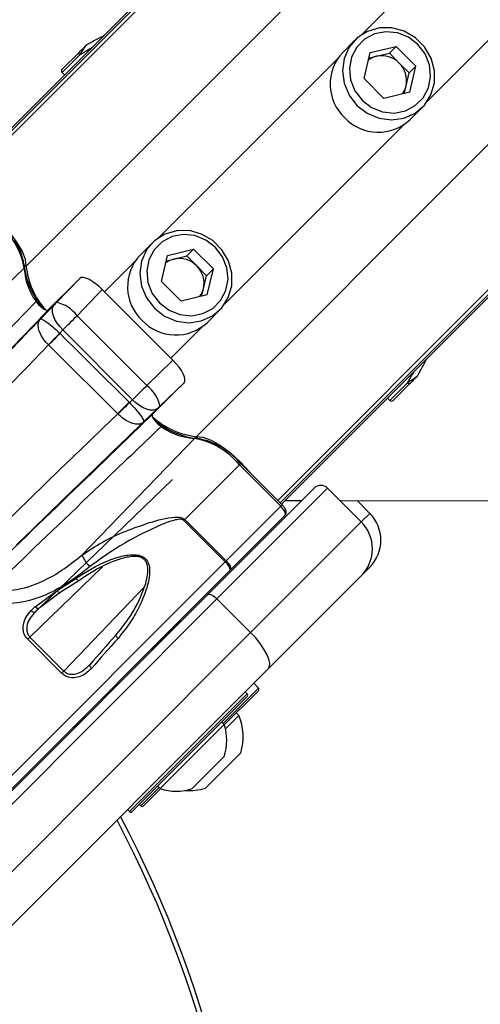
# Paper-space layout 'Wall Base Bracket' of a CAD drawing. Header units: millimetres. Extents: x 61326 to 443956, y 32752 to 406945.
# Tile 36 of 73: x 95496 to 97918, y 244780 to 249951. Entities that reach past the tile are written whole.
import ezdxf

# ---------------------------------------------------------------- set-up
doc = ezdxf.new("R2010")
doc.units = ezdxf.units.MM
doc.layers.add('COMPONENT_GEOMETRY', color=7, linetype='Continuous')
doc.styles.add('SLDTEXTSTYLE1', font='TXT', dxfattribs={"width": 0.75})
doc.dimstyles.new('SLDDIMSTYLE0', dxfattribs={"dimtxt": 2500, "dimasz": 165.1, "dimexe": 0, "dimexo": 0.0625, "dimgap": 625, "dimtad": 0, "dimtih": 1, "dimtoh": 1, "dimdec": 0, "dimlfac": 0.02, "dimrnd": 1e-09, "dimzin": 12, "dimdsep": 46, "dimtxsty": 'SLDTEXTSTYLE1', "dimsah": 1, "dimcen": 0.09, "dimadec": 0, "dimazin": 3, "dimtfac": 1, "dimtdec": 0, "dimtofl": 0, "dimtmove": 0, "dimatfit": 3, "dimfxl": 1, "dimfrac": 2, "dimtolj": 1, "dimtzin": 12, "dimarcsym": 0})

# ---------------------------------------------------------------- blocks, each defined once
blk = doc.blocks.new('_D_23')
at = {"layer": 'COMPONENT_GEOMETRY', "color": 7, "ltscale": 50}
for p, q in [((240160.5, 319828.1), (240160.5, 204975.3)), ((84224.7, 236918.1), (84224.7, 204975.3)), ((84224.7, 205134.1), (158498.2, 205134.1)), ((240160.5, 205134.1), (165887, 205134.1))]:
    blk.add_line(p, q, dxfattribs=at)
for points in [[(84224.7, 205134.1), (84389.8, 205108.7), (84389.8, 205159.5)], [(240160.5, 205134.1), (239995.4, 205159.5), (239995.4, 205108.7)]]:
    blk.add_solid(points, dxfattribs=at)
at = {"layer": 'COMPONENT_GEOMETRY', "color": 7, "ltscale": 50, "insert": (158498.2, 206372.4), "char_height": 2500, "attachment_point": 1, "style": 'SLDTEXTSTYLE1'}
blk.add_mtext('3119', dxfattribs=at)

psp = doc.layouts.new('Wall Base Bracket')

# ---------------------------------------------------------------- linework, layer by layer
at = {"color": 8, "linetype": 'Continuous', "lineweight": 25, "ltscale": 50}
for p, q in [((95194.28, 249084.26), (129929.16, 283819.15)), ((95530.42, 248656.83), (130361.28, 283487.7)), ((96424.92, 247762.33), (131255.73, 282593.14)), ((96852.35, 247426.19), (131617.18, 282191.02)), ((95181.68, 249096.86), (124053.35, 277968.54)), ((96864.95, 247413.58), (125756.2, 276304.83)), ((97290.4, 249870.47), (122286.99, 274867.05)), ((97638.56, 249522.31), (122635.14, 274518.89)), ((95719.61, 249673.64), (95812.74, 249766.76)), ((96225.57, 248805.64), (97167.98, 249748.05)), ((96573.73, 248457.48), (97516.14, 249399.89)), ((95942.3, 248522.37), (96103.15, 248683.22)), ((96290.46, 248174.21), (96451.31, 248335.06)), ((97441.73, 247951.52), (97534.85, 248044.65)), ((96651.17, 247612.97), (96658.37, 247620.17)), ((96868.18, 247395.96), (96875.38, 247403.16)), ((97291.67, 247313.87), (97336.27, 247358.47)), ((95354.3, 245882.08), (96576.2, 247103.98)), ((95932.46, 247077.22), (95549.99, 246708.58)), ((95728.36, 246530.22), (96151.17, 246970.08)), ((95576.98, 246839.38), (95598.37, 246859.99)), ((96565.11, 246254.97), (96749.28, 246439.14)), ((96749.28, 246439.14), (96751.14, 246441)), ((96073.68, 245791.82), (96692.39, 246410.54)), ((96132.42, 245822.28), (96229.24, 245919.1))]:
    psp.add_line(p, q, dxfattribs=at)
at = {"color": 7, "linetype": 'Continuous', "lineweight": 25, "ltscale": 50}
for p, q in [((95174.79, 249103.75), (123658.91, 277587.87)), ((96871.84, 247406.7), (102453.54, 252988.39)), ((97258.75, 249844.21), (97194.24, 249779.71)), ((97338.92, 249778.38), (97475.39, 249811.08)), ((97439.55, 249775.24), (97475.39, 249811.08)), ((97579.17, 249707.3), (97475.39, 249811.08)), ((95808.21, 249779.61), (95719.77, 249691.16)), ((97306.22, 249641.9), (97338.92, 249778.38)), ((97331.99, 249749.47), (97371.32, 249758.89)), ((97371.32, 249758.89), (97439.55, 249775.24)), ((97491.44, 249723.35), (97439.55, 249775.24)), ((97543.33, 249671.46), (97491.44, 249723.35)), ((97543.33, 249671.46), (97579.17, 249707.3)), ((97546.47, 249570.83), (97579.17, 249707.3)), ((95719.61, 249673.64), (95731.92, 249660.89)), ((97306.22, 249641.9), (97409.99, 249538.13)), ((97526.98, 249603.22), (97543.33, 249671.46)), ((97517.56, 249563.9), (97526.98, 249603.22)), ((97546.47, 249570.83), (97409.99, 249538.13)), ((97547.8, 249426.15), (97612.3, 249490.66)), ((96193.92, 248779.38), (96129.41, 248714.88)), ((96241.39, 248577.07), (96274.09, 248713.55)), ((96274.09, 248713.55), (96410.56, 248746.25)), ((96306.49, 248694.06), (96374.72, 248710.41)), ((96374.72, 248710.41), (96410.56, 248746.25)), ((96426.61, 248658.52), (96374.72, 248710.41)), ((96514.34, 248642.47), (96410.56, 248746.25)), ((96267.16, 248684.64), (96306.49, 248694.06)), ((96478.5, 248606.63), (96426.61, 248658.52)), ((94907.48, 248055.78), (95520.06, 248646.84)), ((96462.15, 248538.39), (96478.5, 248606.63)), ((96478.5, 248606.63), (96514.34, 248642.47)), ((96481.64, 248506), (96514.34, 248642.47)), ((95792.52, 248572.44), (95646.64, 248426.55)), ((95690.19, 248465.69), (95812.28, 248592.18)), ((95812.28, 248592.18), (95791.02, 248570.88)), ((96241.39, 248577.07), (96345.16, 248473.3)), ((95930.57, 248534.1), (95797.95, 248396.7)), ((95930.57, 248534.1), (96302.19, 248162.48)), ((96481.64, 248506), (96345.16, 248473.3)), ((96452.73, 248499.07), (96462.15, 248538.39)), ((95605.33, 248378.49), (95677.89, 248453.01)), ((95797.95, 248396.7), (96164.8, 248029.86)), ((96482.97, 248361.32), (96547.47, 248425.83)), ((95723.2, 248321.56), (95706.87, 248304.79)), ((95706.87, 248304.79), (95708.31, 248303.37)), ((96089.65, 247955.11), (95723.2, 248321.56)), ((95648.1, 248242.72), (95647.39, 248243.43)), ((96164.8, 248029.86), (96302.19, 248162.48)), ((97588.24, 248082.27), (97592.66, 248090.19)), ((96360.28, 248044.19), (96233.78, 247922.1)), ((96360.28, 248044.19), (96339.2, 248023.15)), ((97547.7, 248040.12), (97459.25, 247951.67)), ((96340.74, 248024.64), (96194.64, 247878.54)), ((96071.8, 247942.32), (96074.11, 247939.98)), ((96074.11, 247939.98), (96089.65, 247955.11)), ((97428.98, 247963.83), (97441.73, 247951.52)), ((96012.66, 247880.4), (96011.49, 247881.56)), ((96221.1, 247909.8), (96147.71, 247838.34)), ((95823.87, 247139.39), (96414.93, 247751.97)), ((96875.38, 247403.16), (96658.37, 247620.17)), ((96363.81, 247325.61), (96651.17, 247612.97)), ((96868.18, 247395.96), (96651.17, 247612.97)), ((95597.53, 246859.37), (96299.13, 247535.41)), ((96485.86, 246932.33), (97044.18, 247490.64)), ((97114.89, 247490.64), (96533.31, 246909.07)), ((97114.89, 247490.64), (97291.67, 247313.87)), ((96890.74, 247425.59), (96979.08, 247425.55)), ((97269.33, 247425.41), (97336.27, 247358.47)), ((96580.82, 247108.6), (96868.18, 247395.96)), ((96363.81, 247325.61), (96359.19, 247320.99)), ((96576.2, 247103.98), (96359.19, 247320.99)), ((96363.81, 247325.61), (96580.82, 247108.6)), ((96891.76, 247348.83), (96604.81, 247061.88)), ((96710.09, 246732.29), (97291.67, 247313.87)), ((96576.2, 247103.98), (96580.82, 247108.6)), ((96603.27, 247060.34), (95425.01, 245882.08)), ((96604.81, 247061.88), (96603.27, 247060.34)), ((97336.27, 247075.63), (97291.67, 247031.02)), ((95693.78, 246953.45), (95791.71, 247016.94)), ((95806.8, 247004.72), (95708.71, 246942.4)), ((97291.67, 247031.02), (96803.14, 246542.5)), ((95578.12, 246868.24), (95693.78, 246953.45)), ((95708.71, 246942.4), (95597.53, 246859.37)), ((94986.51, 245432.97), (96485.86, 246932.33)), ((96533.31, 246909.07), (95033.96, 245409.71)), ((96533.31, 246909.07), (96710.09, 246732.29)), ((96192.12, 246645.65), (96334.19, 246787.72)), ((95210.73, 245232.93), (96710.09, 246732.29)), ((95538.43, 246697.03), (95549.99, 246708.58)), ((95716.8, 246518.66), (95538.43, 246697.03)), ((95549.99, 246708.58), (95728.36, 246530.22)), ((96240.26, 246686.72), (96236.72, 246690.26)), ((96240.26, 246686.72), (96236.72, 246690.26)), ((96195.65, 246642.12), (96190.35, 246647.42)), ((96195.65, 246642.12), (96190.35, 246647.42)), ((96803.14, 246542.5), (95303.79, 245043.14)), ((95728.36, 246530.22), (95716.8, 246518.66)), ((96749.33, 246425.04), (96571.83, 246247.55)), ((96751.14, 246441), (96726.39, 246465.75)), ((96751.14, 246426.86), (96749.33, 246425.04)), ((96692.39, 246396.4), (96087.82, 245791.82)), ((96692.39, 246410.54), (96681.79, 246421.14)), ((95785.71, 246239.24), (95838.56, 246292.1)), ((95836.79, 246293.87), (95842.1, 246288.56)), ((95836.79, 246293.87), (95842.1, 246288.56)), ((96647.91, 246296.75), (96577.74, 246226.59)), ((96647.91, 246296.75), (96634.47, 246310.19)), ((96571.48, 246248.61), (96235.6, 245912.73)), ((96571.48, 246248.61), (96558.04, 246262.05)), ((96571.3, 246080.85), (96403.36, 245912.91)), ((96658.34, 246100.71), (96472.72, 245915.09)), ((96236.67, 245912.38), (96146.57, 245822.28)), ((96222.17, 245926.17), (96235.6, 245912.73)), ((96125.35, 245829.36), (96132.42, 245822.28)), ((96063.07, 245802.43), (96073.68, 245791.82))]:
    psp.add_line(p, q, dxfattribs=at)
at = {"color": 7, "linetype": 'Continuous', "lineweight": 25, "ltscale": 50, "flags": 128}
for points in [[(97269.15, 249501.05), (97323.01, 249459.53), (97385.22, 249433.43), (97451.16, 249424.68), (97515.94, 249433.93), (97574.75, 249460.5), (97623.24, 249502.42), (97657.81, 249556.58), (97675.89, 249618.96), (97676.15, 249684.94), (97658.56, 249749.61), (97624.43, 249808.19), (97576.28, 249856.34), (97517.7, 249890.47), (97453.03, 249908.06), (97387.05, 249907.8), (97324.67, 249889.72), (97270.52, 249855.15), (97228.6, 249806.66), (97202.02, 249747.85), (97192.77, 249683.07), (97201.52, 249617.13), (97227.62, 249554.92), (97269.15, 249501.05)], [(97296.28, 249528.19), (97346.04, 249490.29), (97403.63, 249467.33), (97464.38, 249461.15), (97523.38, 249472.27), (97575.84, 249499.79), (97617.51, 249541.46), (97645.02, 249593.92), (97656.14, 249652.92), (97649.97, 249713.67), (97627, 249771.26), (97589.11, 249821.02), (97539.35, 249858.91), (97481.76, 249881.88), (97421.01, 249888.05), (97362.01, 249876.93), (97309.55, 249849.42), (97267.88, 249807.75), (97240.37, 249755.28), (97229.25, 249696.29), (97235.42, 249635.53), (97258.38, 249577.95), (97296.28, 249528.19)], [(95812.74, 249766.76), (95811.13, 249768.55), (95809.74, 249770.43), (95808.63, 249772.32), (95807.83, 249774.15), (95807.38, 249775.86), (95807.3, 249777.37), (95807.58, 249778.64), (95808.21, 249779.61)], [(95530.42, 248656.83), (95527.07, 248691.14), (95510.64, 248734.3), (95482.21, 248783.52), (95443.62, 248835.59), (95397.37, 248887.15), (95346.46, 248934.84), (95329.95, 248948.59)], [(96204.32, 248436.22), (96258.18, 248394.7), (96320.39, 248368.6), (96386.33, 248359.85), (96451.11, 248369.1), (96509.92, 248395.67), (96558.41, 248437.59), (96592.98, 248491.75), (96611.07, 248554.13), (96611.32, 248620.11), (96593.73, 248684.78), (96559.6, 248743.36), (96511.45, 248791.51), (96452.87, 248825.64), (96388.2, 248843.23), (96322.22, 248842.97), (96259.84, 248824.89), (96205.69, 248790.32), (96163.77, 248741.83), (96137.19, 248683.02), (96127.94, 248618.24), (96136.69, 248552.3), (96162.79, 248490.09), (96204.32, 248436.22)], [(96231.45, 248463.36), (96281.21, 248425.46), (96338.8, 248402.5), (96399.55, 248396.32), (96458.55, 248407.44), (96511.01, 248434.96), (96552.68, 248476.63), (96580.19, 248529.09), (96591.31, 248588.09), (96585.14, 248648.84), (96562.17, 248706.43), (96524.28, 248756.19), (96474.52, 248794.08), (96416.93, 248817.05), (96356.18, 248823.22), (96297.18, 248812.1), (96244.72, 248784.59), (96203.05, 248742.92), (96175.54, 248690.46), (96164.42, 248631.46), (96170.59, 248570.7), (96193.55, 248513.12), (96231.45, 248463.36)], [(95723.2, 248321.56), (95706.77, 248339.33), (95692.65, 248358.12), (95681.36, 248377.2), (95673.34, 248395.87), (95668.88, 248413.41), (95668.16, 248429.16), (95671.2, 248442.53), (95677.89, 248453.01)], [(95706.87, 248304.79), (95700.06, 248297.73), (95692.97, 248290.38), (95685.63, 248282.79), (95678.11, 248275.03), (95670.46, 248267.15), (95662.76, 248259.22), (95655.04, 248251.29), (95647.39, 248243.43)], [(95708.31, 248303.37), (95701.41, 248296.41), (95694.21, 248289.16), (95686.78, 248281.66), (95679.16, 248273.99), (95671.43, 248266.2), (95663.63, 248258.35), (95655.84, 248250.5), (95648.1, 248242.72)], [(97534.85, 248044.65), (97536.65, 248043.04), (97538.52, 248041.65), (97540.41, 248040.54), (97542.25, 248039.74), (97543.95, 248039.29), (97545.46, 248039.21), (97546.73, 248039.49), (97547.7, 248040.12)], [(96340.74, 248024.64), (96340.55, 248024.46), (96340.36, 248024.27), (96340.16, 248024.08), (96339.97, 248023.9), (96339.78, 248023.71), (96339.58, 248023.52), (96339.39, 248023.34), (96339.2, 248023.15)], [(96071.8, 247942.32), (96064.89, 247935.34), (96057.68, 247928.07), (96050.23, 247920.57), (96042.6, 247912.88), (96034.85, 247905.07), (96027.04, 247897.21), (96019.23, 247889.35), (96011.49, 247881.56)], [(96074.11, 247939.98), (96067.05, 247933.16), (96059.68, 247926.05), (96052.08, 247918.7), (96044.3, 247911.17), (96036.41, 247903.51), (96028.46, 247895.79), (96020.53, 247888.07), (96012.66, 247880.4)], [(96221.1, 247909.8), (96210.62, 247903.11), (96197.25, 247900.07), (96181.5, 247900.79), (96163.96, 247905.25), (96145.29, 247913.27), (96126.21, 247924.56), (96107.43, 247938.68), (96089.65, 247955.11)], [(95398.44, 247289.32), (95475.46, 247363.77), (95552.4, 247438.12), (95629.24, 247512.37), (95705.96, 247586.49), (95782.56, 247660.49), (95859.03, 247734.34), (95935.34, 247808.03), (96011.49, 247881.56)], [(96147.71, 247838.34), (96064.72, 247758.22), (95981.52, 247677.88), (95898.12, 247597.34), (95814.55, 247516.61), (95730.82, 247435.72), (95646.95, 247354.69), (95562.96, 247273.51), (95478.86, 247192.23)], [(96424.92, 247762.33), (96459.23, 247758.98), (96502.39, 247742.55), (96551.61, 247714.12), (96603.68, 247675.53), (96655.24, 247629.28), (96702.93, 247578.37), (96716.68, 247561.86)], [(97180.08, 247425.45), (98401.72, 247424.89), (100543.34, 247423.91), (102684.97, 247422.92), (104826.6, 247421.92), (106968.22, 247420.92), (109109.85, 247419.92), (111251.48, 247418.91), (113393.1, 247417.89), (115534.73, 247416.87), (117676.36, 247415.84), (119817.98, 247414.81), (121959.61, 247413.77), (124101.23, 247412.73), (126242.86, 247411.68), (128384.49, 247410.62), (130526.11, 247409.56), (132667.74, 247408.49)], [(96580.82, 247108.6), (96587.5, 247101.48), (96593.48, 247094.2), (96598.54, 247087.04), (96602.49, 247080.27), (96605.16, 247074.15), (96606.47, 247068.92), (96606.35, 247064.78), (96604.81, 247061.88)], [(95806.8, 247004.72), (95806.43, 247003.71), (95805.46, 247003.5), (95803.96, 247004.1), (95802, 247005.48), (95799.67, 247007.57), (95797.1, 247010.27), (95794.4, 247013.45), (95791.71, 247016.94)], [(95693.78, 246953.45), (95696.24, 246949.55), (95698.8, 246946.09), (95701.31, 246943.26), (95703.62, 246941.22), (95705.61, 246940.08), (95707.18, 246939.89), (95708.23, 246940.69), (95708.71, 246942.4)], [(96485.86, 246932.33), (96488.9, 246934.01), (96493.18, 246934.27), (96498.54, 246933.09), (96504.77, 246930.52), (96511.63, 246926.67), (96518.86, 246921.68), (96526.18, 246915.73), (96533.31, 246909.07)], [(95557.27, 246847.96), (95560.09, 246845.3), (95563.02, 246842.96), (95565.95, 246841.03), (95568.77, 246839.58), (95571.38, 246838.66), (95573.67, 246838.32), (95575.56, 246838.56), (95576.98, 246839.38)], [(95578.12, 246868.24), (95580.93, 246865.57), (95583.84, 246863.22), (95586.75, 246861.26), (95589.53, 246859.77), (95592.09, 246858.81), (95594.33, 246858.42), (95596.17, 246858.61), (95597.53, 246859.37)], [(96002.33, 246718.86), (96001.77, 246717.99), (96001.83, 246716.61), (96002.51, 246714.76), (96003.78, 246712.53), (96005.59, 246710.01), (96007.86, 246707.29), (96010.51, 246704.5), (96013.42, 246701.74)], [(96803.14, 246542.5), (96809.86, 246554.65), (96810.89, 246571.77), (96806.18, 246593.2), (96795.92, 246618.12), (96780.51, 246645.57), (96760.53, 246674.49), (96736.75, 246703.77), (96710.09, 246732.29)], [(95864.82, 246563.48), (95863.86, 246562.17), (95863.53, 246560.37), (95863.85, 246558.15), (95864.8, 246555.6), (95866.34, 246552.81), (95868.41, 246549.92), (95870.92, 246547.02), (95873.79, 246544.24)]]:
    psp.add_lwpolyline(points, dxfattribs=at)
at = {"color": 7, "linetype": 'Continuous', "lineweight": 25, "ltscale": 2500}
for centre, radius, start, end in [((95850.09, 249811.93), 6.76, 111.95052, 134.82742), ((97370.88, 249613.32), 242.66, 136.7123, 226.75864), ((97397.92, 249647.01), 115, 103.3776, 126.44705), ((97399.49, 249633.34), 128.68, 44.39045, 102.64845), ((95728.6, 249682.32), 12.5, 135, 224), ((97401.43, 249631.4), 128.68, 347.35155, 45.60955), ((97415.11, 249629.83), 115, 323.55295, 346.6224), ((97381.41, 249602.79), 242.66, 223.24136, 313.2877), ((95133, 248578.12), 393.11, 10.06753, 50.87526), ((95153.12, 248601.34), 371.65, 10.06721, 50.87551), ((96306.05, 248548.49), 242.66, 136.7123, 226.75864), ((95511.12, 248656.13), 12.9, 313.8727, 52.09162), ((95934.81, 248709.02), 417.96, 185.86564, 221.94613), ((95932.77, 248698.42), 404.5, 185.90242, 222.16503), ((96333.09, 248582.18), 115, 103.3776, 126.44705), ((96334.66, 248568.51), 128.68, 44.39045, 102.64845), ((96336.6, 248566.57), 128.68, 347.35155, 45.60955), ((96350.28, 248565), 115, 323.55295, 346.6224), ((95654.31, 248290.99), 178.35, 36.35141, 78.39419), ((96316.58, 248537.96), 242.66, 223.24136, 313.2877), ((97580.02, 248082), 6.76, 315.17258, 338.04948), ((96059.08, 247886.22), 178.35, 11.60581, 53.64859), ((97450.41, 247960.51), 12.5, 226, 315), ((96466.57, 248164.89), 404.71, 227.81169, 264.09352), ((96476.38, 248163.71), 414.88, 228.39769, 264.19205), ((96424.22, 247743.03), 12.9, 37.90838, 136.1273), ((96346.21, 247364.91), 393.11, 39.12474, 79.93247), ((96369.43, 247385.03), 371.65, 39.12449, 79.93279), ((97079.53, 247455.29), 50, 45, 135), ((97194.85, 247217.05), 200, 315, 45), ((97150.25, 247172.45), 200, 315, 45), ((96036.45, 247231.91), 231.83, 203.52009, 221.91758), ((96540.61, 247051.69), 63.25, 7.8628, 55.7643), ((96316.51, 246805.4), 25, 315, 340.84193), ((96744.07, 246433.93), 10, 315, 45), ((96685.32, 246403.47), 10, 315, 45), ((96388.76, 246184.67), 282.35, 342.70087, 23.38979), ((95768.03, 246256.92), 25, 289.15807, 315), ((96319.22, 246165), 265.76, 341.54087, 18.33838), ((96319.22, 246165), 265.76, 251.66162, 288.45913), ((96388.76, 246184.67), 282.35, 265.25951, 287.29913), ((96139.5, 245829.36), 10, 225, 315), ((90724.72, 242956.63), 6000, 270, 27.917403), ((96080.75, 245798.89), 10, 225, 315)]:
    psp.add_arc(centre, radius, start, end, dxfattribs=at)
at = {"color": 8, "linetype": 'Continuous', "lineweight": 25, "ltscale": 2500}
for centre, radius, start, end in [((95856.78, 248666.9), 337.32, 183.40936, 220.27236), ((96440.6, 248099.71), 348.68, 231.52403, 265.77823), ((90724.72, 242956.63), 5975, 270, 27.843717)]:
    psp.add_arc(centre, radius, start, end, dxfattribs=at)
at = {"color": 7, "linetype": 'Continuous', "lineweight": 25, "ltscale": 2500}
for centre, major_axis, ratio, start_param, end_param in [((95900.62, 248503.72), (-88.32, 88.49), 0.3411976, 4.7151604, 6.2838156), ((94495.07, 247295.25), (5652.58, 5842.61), 0.0056067, 4.9379148, 4.9381879), ((95686.57, 248462.15), (17.39, 17.97), 0.0056088, 4.1843066, 4.91652), ((95776.4, 248375.23), (105.77, 106.36), 0.000935, 4.1843967, 4.9166101), ((94495.07, 247295.25), (5652.58, 5842.61), 0.0056067, 4.7889065, 4.9042925), ((430270.16, -99669.87), (-445132.07, 454026.24), 0.0113782, 5.5731668, 5.5744037), ((94584.9, 247208.34), (5742.42, 5929.53), 0.0054371, 4.7889149, 4.8929946), ((430225.63, -99714.4), (-445086.38, 454069.6), 0.0112084, 5.5731685, 5.5744054), ((96271.81, 248132.53), (88.49, -88.32), 0.3411976, 6.282555, 7.8512102), ((96143.32, 248008.31), (106.36, 105.77), 0.000935, 1.3665752, 2.0987886), ((96230.24, 247918.48), (17.97, 17.39), 0.0056088, 1.3666653, 2.0988787), ((96856.41, 247384.19), (35.36, -35.36), 0.3329836, 0, 1.5707963), ((95974.62, 247241.66), (1005.98, 973.92), 0.0058121, 1.9702933, 1.9929538), ((95988.53, 247227.29), (991.84, 959.78), 0.0058963, 1.970296, 1.9929566), ((96295.96, 246919.19), (936.54, 1015.07), 0.0598053, 1.8242802, 1.983378), ((96310.63, 246905.65), (950.68, 1029.21), 0.0589536, 1.8243486, 1.9834464)]:
    psp.add_ellipse(centre, major_axis=major_axis, ratio=ratio, start_param=start_param, end_param=end_param, dxfattribs=at)
at = {"color": 7, "linetype": 'Continuous', "lineweight": 25, "ltscale": 50}
for points, knots in [([(95937.89, 249866.86), (95936.72, 249866.29), (95917.25, 249856.79), (95886.55, 249840.55), (95859.83, 249825.48), (95850.66, 249820.31)], [0, 0, 0, 0, 0.0404551, 0.6707807, 1, 1, 1, 1]), ([(95845.33, 249816.72), (95844.85, 249816.24), (95843.54, 249814.93), (95838.61, 249810), (95827.18, 249798.57), (95816.28, 249787.67), (95809.09, 249780.48), (95808.21, 249779.61)], [0, 0, 0, 0, 0.0453653, 0.1256771, 0.3757248, 0.924126, 1, 1, 1, 1]), ([(95812.74, 249766.76), (95813.5, 249767.92), (95817.8, 249774.46), (95824.7, 249784.86), (95832.84, 249796.99), (95838.42, 249805.23), (95842.65, 249811.39), (95845.72, 249815.77), (95847.04, 249817.5), (95847.56, 249818.19)], [0, 0, 0, 0, 0.0701186, 0.3951671, 0.5871619, 0.7310878, 0.8416934, 0.936363, 1, 1, 1, 1]), ([(95850.98, 249820.57), (95850.92, 249820.54), (95848.82, 249819.62), (95847.05, 249818.15), (95845.33, 249816.72)], [0, 0, 0, 0, 0.0286796, 1, 1, 1, 1]), ([(95847.56, 249818.19), (95848.57, 249819.15), (95849.6, 249820.14), (95850.94, 249820.55), (95850.98, 249820.57)], [0, 0, 0, 0, 0.97151, 1, 1, 1, 1]), ([(94796.42, 247650.05), (94956.37, 247817.2), (95218.29, 248090.91), (95480.41, 248364.99), (95582.45, 248471.7)], [0, 0, 0, 0, 0.6106729, 1, 1, 1, 1]), ([(95582.45, 248471.7), (95585.41, 248467.56), (95591.31, 248459.29), (95603.29, 248446.87), (95615.94, 248436.24), (95628.13, 248428.47), (95638.36, 248424.51), (95644.16, 248424.6), (95646.11, 248426.14), (95646.64, 248426.55)], [0, 0, 0, 0, 0.15706757, 0.31411765, 0.47114621, 0.628156, 0.78508571, 0.94202916, 1, 1, 1, 1]), ([(95646.64, 248426.55), (95544.42, 248320.52), (95281.63, 248047.9), (95019.06, 247775.52), (94858.62, 247609.07)], [0, 0, 0, 0, 0.3889504, 1, 1, 1, 1]), ([(95647.39, 248243.43), (95638.24, 248253.39), (95619.63, 248273.66), (95601.55, 248306.5), (95592.63, 248337.38), (95594.29, 248361.88), (95601.06, 248373.93), (95605.21, 248378.36), (95605.33, 248378.49)], [0, 0, 0, 0, 0.1845024, 0.3755198, 0.5815287, 0.8092954, 0.9943308, 1, 1, 1, 1]), ([(95605.33, 248378.49), (95605.37, 248378.53), (95606.57, 248379.62), (95611.58, 248379.71), (95626.39, 248372.2), (95649.28, 248355.76), (95676.97, 248332.86), (95697.02, 248314.03), (95706.87, 248304.79)], [0, 0, 0, 0, 0.005649, 0.190578, 0.4185031, 0.6246879, 0.8157117, 1, 1, 1, 1]), ([(97592.66, 248090.19), (97596.79, 248097.54), (97610.74, 248122.38), (97625.53, 248150.42), (97634.68, 248169.19), (97635, 248169.85)], [0, 0, 0, 0, 0.2885238, 0.9750134, 1, 1, 1, 1]), ([(97534.85, 248044.65), (97536.01, 248045.41), (97542.56, 248049.71), (97552.95, 248056.61), (97565.08, 248064.75), (97573.32, 248070.33), (97579.48, 248074.55), (97583.86, 248077.63), (97585.59, 248078.94), (97586.28, 248079.47)], [0, 0, 0, 0, 0.0701186, 0.3951671, 0.5871619, 0.7310878, 0.8416934, 0.936363, 1, 1, 1, 1]), ([(97588.66, 248082.89), (97588.63, 248082.83), (97587.71, 248080.73), (97586.24, 248078.96), (97584.81, 248077.24)], [0, 0, 0, 0, 0.0286796, 1, 1, 1, 1]), ([(97586.28, 248079.47), (97587.24, 248080.48), (97588.23, 248081.51), (97588.65, 248082.85), (97588.66, 248082.89)], [0, 0, 0, 0, 0.97151, 1, 1, 1, 1]), ([(97584.81, 248077.24), (97584.34, 248076.76), (97583.02, 248075.45), (97578.09, 248070.52), (97566.66, 248059.09), (97555.76, 248048.19), (97548.57, 248041), (97547.7, 248040.12)], [0, 0, 0, 0, 0.0453653, 0.1256771, 0.3757248, 0.924126, 1, 1, 1, 1]), ([(96074.11, 247939.98), (96083.36, 247930.13), (96102.18, 247910.08), (96125.05, 247882.38), (96141.48, 247859.46), (96148.96, 247844.62), (96148.86, 247839.6), (96147.75, 247838.38), (96147.71, 247838.34)], [0, 0, 0, 0, 0.1841974, 0.3751539, 0.5812978, 0.8092486, 0.9943792, 1, 1, 1, 1]), ([(95377.17, 247090.53), (95543.61, 247250.97), (95815.99, 247513.54), (96088.61, 247776.33), (96194.64, 247878.54)], [0, 0, 0, 0, 0.6110496, 1, 1, 1, 1]), ([(96147.71, 247838.34), (96147.58, 247838.22), (96143.15, 247834.06), (96131.09, 247827.29), (96106.59, 247825.64), (96075.72, 247834.57), (96042.88, 247852.64), (96022.62, 247871.26), (96012.66, 247880.4)], [0, 0, 0, 0, 0.0056367, 0.1908828, 0.4186855, 0.6246484, 0.8155859, 1, 1, 1, 1]), ([(96194.64, 247878.54), (96193.76, 247876.88), (96191.98, 247873.54), (96194.68, 247864.04), (96201.06, 247852.49), (96210.79, 247839.8), (96222.65, 247827.55), (96232.74, 247819.14), (96238.29, 247815.38), (96239.79, 247814.36)], [0, 0, 0, 0, 0.156968, 0.3139092, 0.4708636, 0.6278184, 0.7847926, 0.9418046, 1, 1, 1, 1]), ([(96239.79, 247814.36), (96133.08, 247712.31), (95859, 247450.2), (95585.29, 247188.28), (95418.14, 247028.33)], [0, 0, 0, 0, 0.3893271, 1, 1, 1, 1]), ([(96891.76, 247348.83), (96893.49, 247351.09), (96896.76, 247355.38), (96897.89, 247363.36), (96896.63, 247372.1), (96891.98, 247382.65), (96884.18, 247393.88), (96877.78, 247400.63), (96875.38, 247403.16)], [0, 0, 0, 0, 0.1355846, 0.2575728, 0.3985339, 0.6121662, 0.8547851, 1, 1, 1, 1]), ([(95823.87, 247139.39), (95858.24, 247162.28), (95929.19, 247209.52), (96050.33, 247265.71), (96178.57, 247310.75), (96276.84, 247339.19), (96337.31, 247338.71), (96355.17, 247332.78), (96361.13, 247327.83), (96363.81, 247325.61)], [0, 0, 0, 0, 0.2160442, 0.4460691, 0.6762236, 0.9060687, 0.960965, 0.9824822, 1, 1, 1, 1]), ([(96359.19, 247320.99), (96357.6, 247322.28), (96355.63, 247323.9), (96350.24, 247326.21), (96336.93, 247328.4), (96281.8, 247317.53), (96167.91, 247266.23), (96012.87, 247187), (95909.03, 247110.33), (95863.94, 247077.03)], [0, 0, 0, 0, 0.0107829, 0.0134002, 0.0311502, 0.0817945, 0.3127822, 0.7016052, 1, 1, 1, 1]), ([(95294.09, 246977.03), (95313.33, 246970.81), (95374.56, 246951.01), (95493.48, 246952.88), (95621.05, 246999.24), (95733.18, 247067.18), (95793.63, 247115.31), (95823.87, 247139.39)], [0, 0, 0, 0, 0.1039535, 0.3308959, 0.6101642, 0.8049374, 1, 1, 1, 1]), ([(95791.71, 247016.94), (95846.07, 247051.36), (95918.77, 247097.41), (96024.05, 247132.63), (96079.62, 247143.14), (96123.43, 247139.43), (96148.63, 247129.47), (96165.75, 247112.32), (96177.03, 247088.45), (96182.57, 247038.34), (96165.38, 246963.35), (96129.49, 246873.84), (96079.41, 246783.59), (96036.3, 246730.11), (96013.42, 246701.74)], [0, 0, 0, 0, 0.2228739, 0.2980649, 0.3819077, 0.4151409, 0.4485943, 0.4727367, 0.4968425, 0.5381644, 0.6436325, 0.7573657, 0.8712386, 1, 1, 1, 1]), ([(96002.33, 246718.86), (96024.55, 246746.2), (96086.01, 246821.85), (96144.56, 246937.61), (96172.15, 247038.45), (96169.14, 247085.53), (96159.56, 247107.6), (96144.91, 247122.27), (96130.49, 247127.91), (96113.15, 247131.61), (96079.71, 247133), (96027.7, 247120.9), (95928.11, 247084.1), (95858.73, 247038.7), (95806.8, 247004.72)], [0, 0, 0, 0, 0.1299099, 0.3593864, 0.4647685, 0.5050012, 0.5279371, 0.5506804, 0.5784104, 0.5826768, 0.6151459, 0.6987829, 0.7745813, 1, 1, 1, 1]), ([(95863.94, 247077.03), (95830.42, 247051.05), (95763.41, 246999.13), (95638.46, 246927.27), (95494.58, 246879.85), (95335.24, 246885.4), (95210.3, 246936.12), (95148.99, 246990.41), (95126.54, 247010.29)], [0, 0, 0, 0, 0.1516864, 0.3031713, 0.5264844, 0.7117272, 0.8944428, 1, 1, 1, 1]), ([(95538.43, 246697.03), (95532.91, 246703.72), (95521.88, 246717.08), (95513.7, 246744.24), (95514.21, 246777.57), (95528.1, 246815.11), (95547.36, 246836.79), (95557.27, 246847.96)], [0, 0, 0, 0, 0.1423464, 0.2846743, 0.4732519, 0.7288423, 1, 1, 1, 1]), ([(95576.98, 246839.38), (95567.62, 246829.12), (95549.63, 246809.4), (95534.85, 246776.42), (95531.9, 246747.71), (95536.97, 246724.81), (95545.68, 246713.95), (95549.99, 246708.58)], [0, 0, 0, 0, 0.2839731, 0.5455317, 0.7317514, 0.8674197, 1, 1, 1, 1]), ([(95873.79, 246544.24), (95859.24, 246530.42), (95835.26, 246507.65), (95793.85, 246494.06), (95761.72, 246494.27), (95735.56, 246502.87), (95722.75, 246513.66), (95716.8, 246518.66)], [0, 0, 0, 0, 0.3433794, 0.5659079, 0.7385957, 0.8786977, 1, 1, 1, 1]), ([(95728.36, 246530.22), (95733.11, 246526.3), (95743.48, 246517.77), (95765.54, 246512.25), (95793.11, 246514.47), (95829.55, 246529.36), (95851.41, 246550.51), (95864.82, 246563.48)], [0, 0, 0, 0, 0.1125813, 0.2453809, 0.4149774, 0.6412785, 1, 1, 1, 1])]:
    psp.add_open_spline(points, degree=3, knots=knots, dxfattribs=at)
at = {"color": 8, "linetype": 'Continuous', "lineweight": 25, "ltscale": 50}
for points in [[(95812.74, 249766.76), (95828.1, 249776.4), (95847.99, 249788.89), (95870.51, 249801.68), (95875.63, 249804.59)], [(97534.85, 248044.65), (97544.5, 248060.01), (97556.98, 248079.9), (97569.77, 248102.42), (97572.68, 248107.54)]]:
    psp.add_open_spline(points, degree=3, knots=[0, 0, 0, 0, 0.7726463, 1, 1, 1, 1], dxfattribs=at)

# ---------------------------------------------------------------- dimensions: what is measured, and where the dimension line sits
at = {"layer": 'COMPONENT_GEOMETRY', "color": 7, "ltscale": 50}
dim = psp.add_linear_dim(base=(84224.72, 205134.08), p1=(240160.49, 319891.58), p2=(84224.72, 236981.63), dimstyle='SLDDIMSTYLE0', dxfattribs=at)
dim.commit()
dim.dimension.update_dxf_attribs({"geometry": '_D_23', "text_midpoint": (162192.6, 205134.08), "dimtype": 160})

doc.saveas('drawing.dxf')
